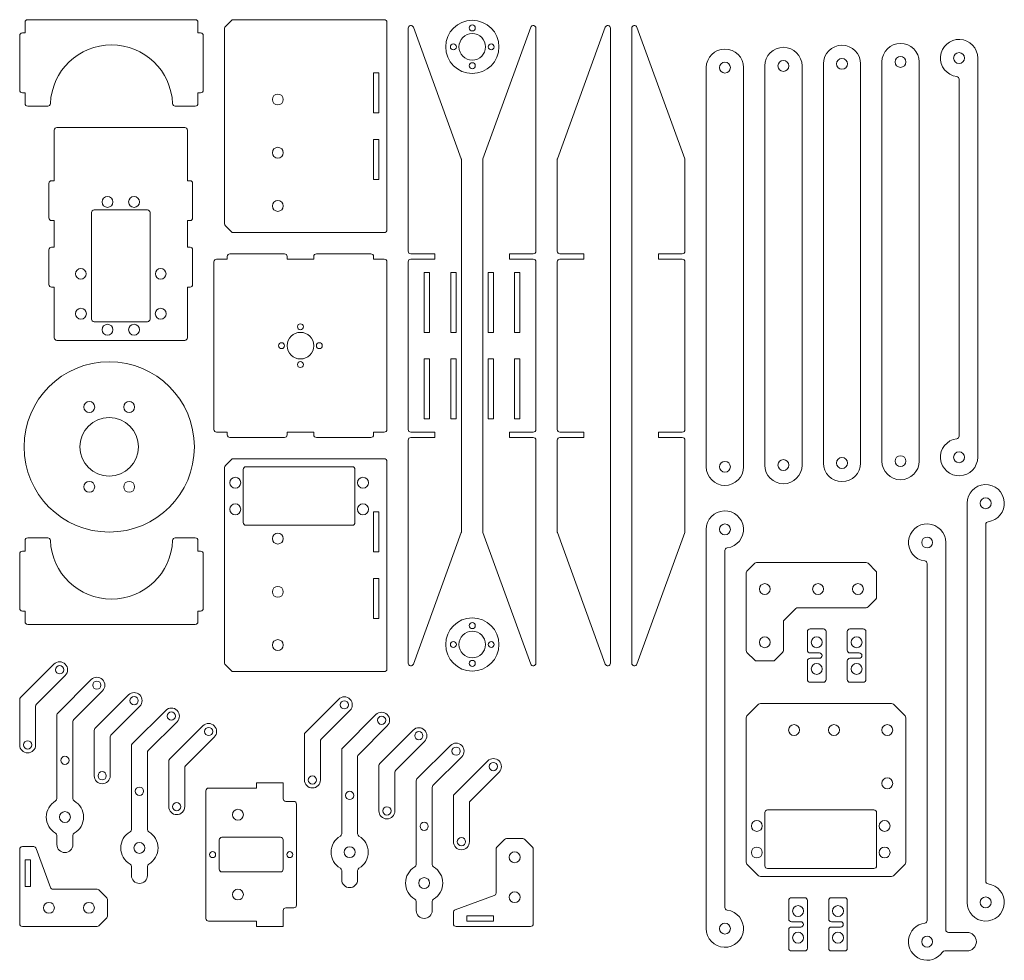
# Model space of a CAD drawing. Header units: millimetres. Extents: x 63 to 433, y 86 to 439.
import ezdxf

# ---------------------------------------------------------------- set-up
doc = ezdxf.new("R2010")
doc.units = ezdxf.units.MM

msp = doc.modelspace()

# ---------------------------------------------------------------- linework, layer by layer
at = {"color": 7, "linetype": 'Continuous', "lineweight": 15}
for p, q in [((65.43, 437.99), (65.43, 433.99)), ((129.43, 438.99), (66.43, 438.99)), ((130.43, 433.99), (130.43, 437.99)), ((142.97, 438.69), (140.72, 436.45)), ((200.43, 438.99), (143.67, 438.99)), ((201.43, 359.99), (201.43, 437.99)), ((63.43, 432.99), (63.43, 412.49)), ((65.43, 433.99), (64.43, 433.99)), ((131.43, 433.99), (130.43, 433.99)), ((132.43, 412.49), (132.43, 432.99)), ((140.43, 435.75), (140.43, 362.23)), ((209.43, 435.82), (209.43, 351.99)), ((229.37, 386.7), (211.37, 436.16)), ((255.49, 436.16), (237.49, 386.7)), ((257.43, 351.99), (257.43, 435.82)), ((265.49, 386.7), (283.49, 436.16)), ((285.43, 435.82), (285.43, 197.16)), ((293.43, 197.16), (293.43, 435.82)), ((295.37, 436.16), (313.37, 386.7)), ((365.43, 422.39), (365.43, 272.39)), ((379.43, 272.39), (379.43, 422.39)), ((387.43, 423.1), (387.43, 273.1)), ((401.43, 273.1), (401.43, 423.1)), ((423.43, 274.57), (423.43, 424.57)), ((198.43, 418.99), (196.43, 418.99)), ((196.43, 418.99), (196.43, 403.99)), ((198.43, 403.99), (198.43, 418.99)), ((321.43, 420.97), (321.43, 270.97)), ((335.43, 270.97), (335.43, 420.97)), ((343.43, 421.61), (343.43, 271.61)), ((357.43, 271.61), (357.43, 421.61)), ((416.43, 416.63), (416.43, 282.51)), ((64.43, 411.49), (65.43, 411.49)), ((65.43, 411.49), (65.43, 407.49)), ((130.43, 411.49), (131.43, 411.49)), ((130.43, 407.49), (130.43, 411.49)), ((66.43, 406.49), (73.95, 406.49)), ((121.91, 406.49), (129.43, 406.49)), ((196.43, 403.99), (198.43, 403.99)), ((76.43, 397.49), (76.43, 378.49)), ((125.43, 398.49), (77.43, 398.49)), ((126.43, 378.49), (126.43, 397.49)), ((198.43, 393.99), (196.43, 393.99)), ((196.43, 393.99), (196.43, 378.99)), ((198.43, 378.99), (198.43, 393.99)), ((229.43, 246.61), (229.43, 386.36)), ((237.43, 386.36), (237.43, 246.61)), ((265.43, 351.99), (265.43, 386.36)), ((313.43, 386.36), (313.43, 351.99)), ((74.43, 377.49), (74.43, 364.49)), ((76.43, 378.49), (75.43, 378.49)), ((127.43, 378.49), (126.43, 378.49)), ((128.43, 364.49), (128.43, 377.49)), ((196.43, 378.99), (198.43, 378.99)), ((90.43, 366.49), (90.43, 326.49)), ((111.43, 367.49), (91.43, 367.49)), ((112.43, 326.49), (112.43, 366.49)), ((75.43, 363.49), (76.43, 363.49)), ((76.43, 363.49), (76.43, 353.49)), ((126.43, 363.49), (127.43, 363.49)), ((126.43, 353.49), (126.43, 363.49)), ((140.72, 361.52), (142.97, 359.28)), ((143.67, 358.99), (200.43, 358.99)), ((74.43, 352.49), (74.43, 339.49)), ((76.43, 353.49), (75.43, 353.49)), ((127.43, 353.49), (126.43, 353.49)), ((128.43, 339.49), (128.43, 352.49)), ((136.43, 347.99), (136.43, 284.99)), ((141.43, 348.99), (137.43, 348.99)), ((141.43, 349.99), (141.43, 348.99)), ((162.93, 350.99), (142.43, 350.99)), ((163.93, 348.99), (163.93, 349.99)), ((173.93, 348.99), (163.93, 348.99)), ((173.93, 349.99), (173.93, 348.99)), ((195.43, 350.99), (174.93, 350.99)), ((196.43, 348.99), (196.43, 349.99)), ((200.43, 348.99), (196.43, 348.99)), ((201.43, 284.99), (201.43, 347.99)), ((209.43, 347.99), (209.43, 284.99)), ((210.43, 350.99), (219.43, 350.99)), ((219.43, 348.99), (210.43, 348.99)), ((219.43, 350.99), (219.43, 348.99)), ((247.43, 350.99), (256.43, 350.99)), ((247.43, 348.99), (247.43, 350.99)), ((256.43, 348.99), (247.43, 348.99)), ((257.43, 284.99), (257.43, 347.99)), ((265.43, 284.99), (265.43, 347.99)), ((275.43, 350.99), (266.43, 350.99)), ((266.43, 348.99), (275.43, 348.99)), ((275.43, 348.99), (275.43, 350.99)), ((312.43, 350.99), (303.43, 350.99)), ((303.43, 350.99), (303.43, 348.99)), ((303.43, 348.99), (312.43, 348.99)), ((313.43, 347.99), (313.43, 284.99)), ((217.43, 343.99), (215.43, 343.99)), ((215.43, 343.99), (215.43, 321.49)), ((217.43, 321.49), (217.43, 343.99)), ((227.43, 343.99), (225.43, 343.99)), ((225.43, 343.99), (225.43, 321.49)), ((227.43, 321.49), (227.43, 343.99)), ((241.43, 343.99), (239.43, 343.99)), ((239.43, 343.99), (239.43, 321.49)), ((241.43, 321.49), (241.43, 343.99)), ((251.43, 343.99), (249.43, 343.99)), ((249.43, 343.99), (249.43, 321.49)), ((251.43, 321.49), (251.43, 343.99)), ((75.43, 338.49), (76.43, 338.49)), ((76.43, 338.49), (76.43, 319.49)), ((126.43, 338.49), (127.43, 338.49)), ((126.43, 319.49), (126.43, 338.49)), ((91.43, 325.49), (111.43, 325.49)), ((77.43, 318.49), (125.43, 318.49)), ((215.43, 321.49), (217.43, 321.49)), ((225.43, 321.49), (227.43, 321.49)), ((239.43, 321.49), (241.43, 321.49)), ((249.43, 321.49), (251.43, 321.49)), ((215.43, 311.49), (215.43, 288.99)), ((217.43, 311.49), (215.43, 311.49)), ((217.43, 288.99), (217.43, 311.49)), ((225.43, 311.49), (225.43, 288.99)), ((227.43, 311.49), (225.43, 311.49)), ((227.43, 288.99), (227.43, 311.49)), ((241.43, 311.49), (239.43, 311.49)), ((239.43, 311.49), (239.43, 288.99)), ((241.43, 288.99), (241.43, 311.49)), ((251.43, 311.49), (249.43, 311.49)), ((249.43, 311.49), (249.43, 288.99)), ((251.43, 288.99), (251.43, 311.49)), ((215.43, 288.99), (217.43, 288.99)), ((225.43, 288.99), (227.43, 288.99)), ((239.43, 288.99), (241.43, 288.99)), ((249.43, 288.99), (251.43, 288.99)), ((137.43, 283.99), (141.43, 283.99)), ((141.43, 283.99), (141.43, 282.99)), ((142.43, 281.99), (162.93, 281.99)), ((163.93, 283.99), (173.93, 283.99)), ((163.93, 282.99), (163.93, 283.99)), ((173.93, 283.99), (173.93, 282.99)), ((174.93, 281.99), (195.43, 281.99)), ((196.43, 283.99), (200.43, 283.99)), ((196.43, 282.99), (196.43, 283.99)), ((210.43, 283.99), (219.43, 283.99)), ((219.43, 281.99), (210.43, 281.99)), ((219.43, 283.99), (219.43, 281.99)), ((247.43, 283.99), (256.43, 283.99)), ((247.43, 281.99), (247.43, 283.99)), ((256.43, 281.99), (247.43, 281.99)), ((275.43, 283.99), (266.43, 283.99)), ((266.43, 281.99), (275.43, 281.99)), ((275.43, 281.99), (275.43, 283.99)), ((312.43, 283.99), (303.43, 283.99)), ((303.43, 283.99), (303.43, 281.99)), ((303.43, 281.99), (312.43, 281.99)), ((209.43, 280.99), (209.43, 197.16)), ((257.43, 197.16), (257.43, 280.99)), ((265.43, 246.61), (265.43, 280.99)), ((313.43, 280.99), (313.43, 246.61)), ((200.43, 273.99), (143.67, 273.99)), ((140.43, 270.75), (140.43, 197.23)), ((142.97, 273.69), (140.72, 271.45)), ((188.43, 270.99), (148.43, 270.99)), ((201.43, 194.99), (201.43, 272.99)), ((147.43, 269.99), (147.43, 249.99)), ((189.43, 249.99), (189.43, 269.99)), ((419.43, 257.27), (419.43, 107.27)), ((198.43, 253.99), (196.43, 253.99)), ((196.43, 253.99), (196.43, 238.99)), ((198.43, 238.99), (198.43, 253.99)), ((148.43, 248.99), (188.43, 248.99)), ((426.43, 115.2), (426.43, 249.33)), ((73.95, 244.26), (66.43, 244.26)), ((129.43, 244.26), (121.91, 244.26)), ((211.37, 196.82), (229.37, 246.27)), ((237.49, 246.27), (255.49, 196.82)), ((283.49, 196.82), (265.49, 246.27)), ((313.37, 246.27), (295.37, 196.82)), ((321.43, 247.43), (321.43, 97.43)), ((65.43, 243.26), (65.43, 239.26)), ((130.43, 239.26), (130.43, 243.26)), ((411.43, 97.02), (411.43, 242.52)), ((63.43, 238.26), (63.43, 217.76)), ((65.43, 239.26), (64.43, 239.26)), ((131.43, 239.26), (130.43, 239.26)), ((132.43, 217.76), (132.43, 238.26)), ((196.43, 238.99), (198.43, 238.99)), ((328.43, 105.36), (328.43, 239.49)), ((336.72, 231.81), (339.64, 234.72)), ((340.34, 235.02), (381.52, 235.02)), ((382.22, 234.72), (385.14, 231.81)), ((404.43, 234.58), (404.43, 100.45)), ((336.43, 201.93), (336.43, 231.1)), ((385.43, 231.1), (385.43, 221.93)), ((198.43, 228.99), (196.43, 228.99)), ((196.43, 228.99), (196.43, 213.99)), ((198.43, 213.99), (198.43, 228.99)), ((385.14, 221.22), (382.22, 218.31)), ((64.43, 216.76), (65.43, 216.76)), ((65.43, 216.76), (65.43, 212.76)), ((130.43, 216.76), (131.43, 216.76)), ((130.43, 212.76), (130.43, 216.76)), ((355.09, 217.72), (350.72, 213.36)), ((381.52, 218.02), (355.79, 218.02)), ((66.43, 211.76), (129.43, 211.76)), ((196.43, 213.99), (198.43, 213.99)), ((350.43, 212.65), (350.43, 201.93)), ((359.43, 209.02), (359.43, 202.02)), ((365.43, 210.02), (360.43, 210.02)), ((366.43, 191.02), (366.43, 209.02)), ((374.43, 209.02), (374.43, 202.02)), ((380.43, 210.02), (375.43, 210.02)), ((381.43, 191.02), (381.43, 209.02)), ((339.64, 198.31), (336.72, 201.22)), ((350.14, 201.22), (347.22, 198.31)), ((360.43, 201.02), (363.93, 201.02)), ((375.43, 201.02), (378.93, 201.02)), ((76.31, 196.82), (63.72, 184.24)), ((140.72, 196.52), (142.97, 194.28)), ((346.52, 198.02), (340.34, 198.02)), ((359.43, 198.02), (359.43, 191.02)), ((363.93, 199.02), (360.43, 199.02)), ((374.43, 198.02), (374.43, 191.02)), ((378.93, 199.02), (375.43, 199.02)), ((69.72, 181.75), (80.55, 192.58)), ((143.67, 193.99), (200.43, 193.99)), ((90.31, 191.02), (77.72, 178.44)), ((360.43, 190.02), (365.43, 190.02)), ((375.43, 190.02), (380.43, 190.02)), ((83.72, 175.95), (94.55, 186.78)), ((104.31, 185.22), (91.72, 172.64)), ((63.43, 183.53), (63.43, 166.46)), ((183.31, 183.64), (170.72, 171.05)), ((341.09, 181.72), (336.72, 177.36)), ((391.07, 182.02), (341.79, 182.02)), ((396.14, 177.36), (391.77, 181.72)), ((69.43, 166.46), (69.43, 181.04)), ((77.43, 177.73), (77.43, 146.26)), ((97.72, 170.15), (108.55, 180.98)), ((118.31, 179.43), (105.72, 166.84)), ((176.72, 168.57), (187.55, 179.39)), ((197.31, 177.84), (184.72, 165.25)), ((83.43, 146.26), (83.43, 175.24)), ((111.72, 164.35), (122.55, 175.18)), ((336.43, 176.65), (336.43, 122.38)), ((396.43, 122.38), (396.43, 176.65)), ((91.43, 171.93), (91.43, 154.86)), ((132.31, 173.63), (119.72, 161.04)), ((170.43, 170.34), (170.43, 153.27)), ((190.72, 162.77), (201.55, 173.59)), ((211.31, 172.04), (198.72, 159.45)), ((97.43, 154.86), (97.43, 169.45)), ((125.72, 158.55), (136.55, 169.38)), ((176.43, 153.27), (176.43, 167.86)), ((204.72, 156.97), (215.55, 167.8)), ((105.43, 166.13), (105.43, 134.66)), ((111.43, 134.66), (111.43, 163.65)), ((184.43, 164.54), (184.43, 133.08)), ((225.31, 166.24), (212.72, 153.65)), ((119.43, 160.33), (119.43, 143.26)), ((190.43, 133.08), (190.43, 162.06)), ((218.72, 151.17), (229.55, 162)), ((239.31, 160.44), (226.72, 147.85)), ((125.43, 143.26), (125.43, 157.85)), ((198.43, 158.75), (198.43, 141.67)), ((204.43, 141.67), (204.43, 156.26)), ((232.72, 145.37), (243.55, 156.2)), ((152.43, 152.23), (152.43, 150.23)), ((162.43, 152.23), (152.43, 152.23)), ((162.43, 146.23), (162.43, 152.23)), ((212.43, 152.95), (212.43, 121.48)), ((133.43, 149.23), (133.43, 101.23)), ((152.43, 150.23), (134.43, 150.23)), ((218.43, 121.48), (218.43, 150.46)), ((166.43, 145.23), (163.43, 145.23)), ((226.43, 147.15), (226.43, 130.08)), ((232.43, 130.08), (232.43, 144.66)), ((167.43, 106.23), (167.43, 144.23)), ((343.43, 141.02), (343.43, 121.02)), ((384.43, 142.02), (344.43, 142.02)), ((385.43, 121.02), (385.43, 141.02)), ((77.43, 132.41), (77.43, 129.01)), ((83.43, 129.01), (83.43, 132.41)), ((138.43, 130.73), (138.43, 119.73)), ((161.43, 131.73), (139.43, 131.73)), ((162.43, 119.73), (162.43, 130.73)), ((245.64, 130.94), (242.72, 128.02)), ((252.52, 131.23), (246.34, 131.23)), ((256.14, 128.02), (253.22, 130.94)), ((63.43, 127.23), (63.43, 99.23)), ((68.73, 128.23), (64.43, 128.23)), ((75.01, 112.89), (69.67, 127.57)), ((242.43, 127.32), (242.43, 110.75)), ((256.43, 99.23), (256.43, 127.32)), ((67.43, 123.23), (65.43, 123.23)), ((65.43, 123.23), (65.43, 113.23)), ((67.43, 113.23), (67.43, 123.23)), ((105.43, 120.81), (105.43, 117.41)), ((111.43, 117.41), (111.43, 120.81)), ((139.43, 118.73), (161.43, 118.73)), ((184.43, 119.22), (184.43, 115.82)), ((190.43, 115.82), (190.43, 119.22)), ((336.72, 121.67), (341.09, 117.31)), ((344.43, 120.02), (384.43, 120.02)), ((391.77, 117.31), (396.14, 121.67)), ((341.79, 117.02), (391.07, 117.02)), ((65.43, 113.23), (67.43, 113.23)), ((92.52, 112.23), (75.95, 112.23)), ((96.14, 109.02), (93.22, 111.94)), ((96.43, 102.14), (96.43, 108.32)), ((212.43, 107.62), (212.43, 104.23)), ((218.43, 104.23), (218.43, 107.62)), ((241.77, 109.81), (227.09, 104.47)), ((352.43, 108.02), (352.43, 101.02)), ((358.43, 109.02), (353.43, 109.02)), ((359.43, 90.02), (359.43, 108.02)), ((367.43, 108.02), (367.43, 101.02)), ((373.43, 109.02), (368.43, 109.02)), ((374.43, 90.02), (374.43, 108.02)), ((162.43, 98.23), (162.43, 104.23)), ((163.43, 105.23), (166.43, 105.23)), ((93.22, 98.52), (96.14, 101.44)), ((134.43, 100.23), (152.43, 100.23)), ((152.43, 100.23), (152.43, 98.23)), ((226.43, 103.53), (226.43, 99.23)), ((241.43, 102.23), (231.43, 102.23)), ((231.43, 102.23), (231.43, 100.23)), ((231.43, 100.23), (241.43, 100.23)), ((241.43, 100.23), (241.43, 102.23)), ((353.43, 100.02), (356.93, 100.02)), ((368.43, 100.02), (371.93, 100.02)), ((64.43, 98.23), (92.52, 98.23)), ((152.43, 98.23), (162.43, 98.23)), ((227.43, 98.23), (255.43, 98.23)), ((352.43, 97.02), (352.43, 90.02)), ((356.93, 98.02), (353.43, 98.02)), ((367.43, 97.02), (367.43, 90.02)), ((371.93, 98.02), (368.43, 98.02)), ((419.43, 96.02), (412.43, 96.02)), ((353.43, 89.02), (358.43, 89.02)), ((368.43, 89.02), (373.43, 89.02)), ((411.04, 89.02), (419.43, 89.02))]:
    msp.add_line(p, q, dxfattribs=at)
for centre, radius in [((233.51, 428.78), 10), ((233.51, 435.88), 1.13), ((233.51, 428.78), 5), ((226.41, 428.78), 1.12), ((240.61, 428.78), 1.12), ((416.43, 424.57), 2.05), ((233.51, 421.68), 1.13), ((328.43, 420.97), 2.05), ((350.43, 421.61), 2.05), ((372.43, 422.39), 2.05), ((394.43, 423.1), 2.05), ((160.43, 408.99), 2.05), ((160.43, 388.99), 2.05), ((96.43, 370.49), 2.05), ((106.43, 370.49), 2.05), ((160.43, 368.99), 2.05), ((86.43, 343.49), 2), ((116.43, 343.49), 2), ((86.43, 328.49), 2.05), ((116.43, 328.49), 2.05), ((96.43, 322.49), 2.05), ((106.43, 322.49), 2.05), ((168.93, 323.59), 1.12), ((168.93, 316.49), 5), ((161.83, 316.49), 1.12), ((176.03, 316.49), 1.12), ((97.07, 278.44), 32), ((168.93, 309.39), 1.12), ((89.57, 293.44), 2.05), ((104.57, 293.44), 2.05), ((97.07, 278.44), 11), ((372.43, 272.39), 2.05), ((394.43, 273.1), 2.05), ((416.43, 274.57), 2.05), ((328.43, 270.97), 2.05), ((350.43, 271.61), 2.05), ((144.43, 264.99), 2.05), ((192.43, 264.99), 2.05), ((89.57, 263.44), 2.05), ((104.57, 263.44), 2.05), ((426.43, 257.27), 2.05), ((144.43, 254.99), 2.05), ((192.43, 254.99), 2.05), ((328.43, 247.43), 2.05), ((160.43, 243.99), 2.05), ((404.43, 242.52), 2.05), ((160.43, 223.99), 2.05), ((343.43, 225.02), 2.05), ((363.43, 225.02), 2.05), ((378.43, 225.02), 2.05), ((233.51, 204.19), 10), ((233.51, 211.29), 1.13), ((233.51, 204.19), 5), ((160.43, 203.99), 2.05), ((226.41, 204.19), 1.12), ((240.61, 204.19), 1.12), ((343.43, 205.02), 2.05), ((362.93, 205.02), 2.05), ((377.93, 205.02), 2.05), ((78.43, 194.7), 1.55), ((233.51, 197.09), 1.12), ((362.93, 195.02), 2.05), ((377.93, 195.02), 2.05), ((92.43, 188.9), 1.55), ((106.43, 183.1), 1.55), ((185.43, 181.52), 1.55), ((120.43, 177.3), 1.55), ((199.43, 175.72), 1.55), ((354.43, 172.02), 2.05), ((369.43, 172.02), 2.05), ((389.43, 172.02), 2.05), ((134.43, 171.5), 1.55), ((213.43, 169.92), 1.55), ((66.43, 166.46), 1.55), ((227.43, 164.12), 1.55), ((80.43, 160.66), 1.55), ((241.43, 158.32), 1.55), ((94.43, 154.86), 1.55), ((173.43, 153.27), 1.55), ((389.43, 152.02), 2.05), ((108.43, 149.06), 1.55), ((187.43, 147.47), 1.55), ((122.43, 143.26), 1.55), ((80.43, 139.33), 2.05), ((145.43, 140.23), 2.05), ((201.43, 141.67), 1.55), ((215.43, 135.88), 1.55), ((340.43, 136.02), 2.05), ((388.43, 136.02), 2.05), ((108.43, 127.74), 2.05), ((229.43, 130.08), 1.55), ((135.93, 125.23), 1.13), ((164.93, 125.23), 1.13), ((187.43, 126.15), 2.05), ((249.43, 124.23), 2.05), ((340.43, 126.02), 2.05), ((388.43, 126.02), 2.05), ((215.43, 114.55), 2.05), ((145.43, 110.23), 2.05), ((249.43, 109.23), 2.05), ((426.43, 107.27), 2.05), ((74.43, 105.23), 2.05), ((89.43, 105.23), 2.05), ((355.93, 104.02), 2.05), ((370.93, 104.02), 2.05), ((328.43, 97.43), 2.05), ((355.93, 94.02), 2.05), ((370.93, 94.02), 2.05), ((404.43, 92.52), 2.05)]:
    msp.add_circle(centre, radius, dxfattribs=at)
for centre, radius, start, end in [((66.43, 437.99), 1, 90, 180), ((129.43, 437.99), 1, 0, 90), ((143.67, 437.99), 1, 90, 135), ((200.43, 437.99), 1, 0, 90), ((210.43, 435.82), 1, 20, 180), ((256.43, 435.82), 1, 0, 160), ((284.43, 435.82), 1, 360, 160), ((294.43, 435.82), 1, 20, 180), ((64.43, 432.99), 1, 90, 180), ((131.43, 432.99), 1, 0, 90), ((141.43, 435.75), 1, 135, 180), ((97.93, 406.49), 23, 2.388, 177.612), ((372.43, 422.39), 7, 360, 180), ((394.43, 423.1), 7, 360, 180), ((416.43, 424.57), 7, 360, 262.8192), ((328.43, 420.97), 7, 360, 180), ((350.43, 421.61), 7, 360, 180), ((415.43, 416.63), 1, 0, 82.8192), ((64.43, 412.49), 1, 180, 270), ((131.43, 412.49), 1, 270, 0), ((66.43, 407.49), 1, 180, 270), ((73.95, 407.49), 1, 270, 357.612), ((121.91, 407.49), 1, 182.388, 270), ((129.43, 407.49), 1, 270, 0), ((77.43, 397.49), 1, 90, 180), ((125.43, 397.49), 1, 360, 90), ((228.43, 386.36), 1, 0, 20), ((238.43, 386.36), 1, 160, 180), ((266.43, 386.36), 1, 160, 180), ((312.43, 386.36), 1, 0, 20), ((75.43, 377.49), 1, 90, 180), ((127.43, 377.49), 1, 0, 90), ((91.43, 366.49), 1, 90, 180), ((111.43, 366.49), 1, 0, 90), ((75.43, 364.49), 1, 180, 270), ((127.43, 364.49), 1, 270, 0), ((141.43, 362.23), 1, 180, 225), ((143.67, 359.99), 1, 225, 270), ((200.43, 359.99), 1, 270, 0), ((75.43, 352.49), 1, 90, 180), ((127.43, 352.49), 1, 0, 90), ((210.43, 351.99), 1, 180, 270), ((256.43, 351.99), 1, 270, 0), ((266.43, 351.99), 1, 180, 270), ((312.43, 351.99), 1, 270, 0), ((137.43, 347.99), 1, 90, 180), ((142.43, 349.99), 1, 90, 180), ((162.93, 349.99), 1, 0, 90), ((174.93, 349.99), 1, 90, 180), ((195.43, 349.99), 1, 0, 90), ((200.43, 347.99), 1, 0, 90), ((210.43, 347.99), 1, 90, 180), ((256.43, 347.99), 1, 0, 90), ((266.43, 347.99), 1, 90, 180), ((312.43, 347.99), 1, 0, 90), ((75.43, 339.49), 1, 180, 270), ((127.43, 339.49), 1, 270, 0), ((91.43, 326.49), 1, 180, 270), ((111.43, 326.49), 1, 270, 0), ((77.43, 319.49), 1, 180, 270), ((125.43, 319.49), 1, 270, 360), ((137.43, 284.99), 1, 180, 270), ((200.43, 284.99), 1, 270, 0), ((210.43, 284.99), 1, 180, 270), ((256.43, 284.99), 1, 270, 360), ((266.43, 284.99), 1, 180, 270), ((312.43, 284.99), 1, 270, 0), ((142.43, 282.99), 1, 180, 270), ((162.93, 282.99), 1, 270, 0), ((174.93, 282.99), 1, 180, 270), ((195.43, 282.99), 1, 270, 0), ((210.43, 280.99), 1, 90, 180), ((256.43, 280.99), 1, 0, 90), ((266.43, 280.99), 1, 90, 180), ((312.43, 280.99), 1, 0, 90), ((416.43, 274.57), 7, 97.1808, 360), ((415.43, 282.51), 1, 277.1808, 0), ((143.67, 272.99), 1, 90, 135), ((200.43, 272.99), 1, 0, 90), ((141.43, 270.75), 1, 135, 180), ((148.43, 269.99), 1, 90, 180), ((188.43, 269.99), 1, 0, 90), ((328.43, 270.97), 7, 180, 360), ((350.43, 271.61), 7, 180, 360), ((372.43, 272.39), 7, 180, 360), ((394.43, 273.1), 7, 180, 360), ((426.43, 257.27), 7, 277.1808, 180), ((328.43, 247.43), 7, 277.1808, 180), ((148.43, 249.99), 1, 180, 270), ((188.43, 249.99), 1, 270, 0), ((404.43, 242.52), 7, 360, 262.8192), ((427.43, 249.33), 1, 97.1808, 180), ((66.43, 243.26), 1, 90, 180), ((73.95, 243.26), 1, 2.388, 90), ((121.91, 243.26), 1, 90, 177.612), ((129.43, 243.26), 1, 0, 90), ((228.43, 246.61), 1, 340, 0), ((238.43, 246.61), 1, 180, 200), ((266.43, 246.61), 1, 180, 200), ((312.43, 246.61), 1, 340, 360), ((97.93, 244.26), 23, 182.388, 357.612), ((64.43, 238.26), 1, 90, 180), ((131.43, 238.26), 1, 0, 90), ((329.43, 239.49), 1, 97.1808, 180), ((340.34, 234.02), 1, 90, 135), ((381.52, 234.02), 1, 45, 90), ((403.43, 234.58), 1, 360, 82.8192), ((337.43, 231.1), 1, 135, 180), ((384.43, 231.1), 1, 360, 45), ((381.52, 219.02), 1, 270, 315), ((384.43, 221.93), 1, 315, 360), ((64.43, 217.76), 1, 180, 270), ((131.43, 217.76), 1, 270, 0), ((355.79, 217.02), 1, 90, 135), ((66.43, 212.76), 1, 180, 270), ((129.43, 212.76), 1, 270, 0), ((351.43, 212.65), 1, 135, 180), ((360.43, 209.02), 1, 90, 180), ((365.43, 209.02), 1, 360, 90), ((375.43, 209.02), 1, 90, 180), ((380.43, 209.02), 1, 360, 90), ((337.43, 201.93), 1, 180, 225), ((349.43, 201.93), 1, 315, 360), ((360.43, 202.02), 1, 180, 270), ((363.93, 200.02), 1, 360, 90), ((363.93, 200.02), 1, 270, 360), ((375.43, 202.02), 1, 180, 270), ((378.93, 200.02), 1, 360, 90), ((378.93, 200.02), 1, 270, 360), ((78.43, 194.7), 3, 315, 135), ((141.43, 197.23), 1, 180, 225), ((210.43, 197.16), 1, 180, 340), ((256.43, 197.16), 1, 200, 0), ((284.43, 197.16), 1, 200, 360), ((294.43, 197.16), 1, 180, 340), ((340.34, 199.02), 1, 225, 270), ((346.52, 199.02), 1, 270, 315), ((360.43, 198.02), 1, 90, 180), ((375.43, 198.02), 1, 90, 180), ((143.67, 194.99), 1, 225, 270), ((200.43, 194.99), 1, 270, 0), ((92.43, 188.9), 3, 315, 135), ((360.43, 191.02), 1, 180, 270), ((365.43, 191.02), 1, 270, 360), ((375.43, 191.02), 1, 180, 270), ((380.43, 191.02), 1, 270, 360), ((106.43, 183.1), 3, 315, 135), ((64.43, 183.53), 1, 135, 180), ((70.43, 181.04), 1, 135, 180), ((185.43, 181.52), 3, 315, 135), ((341.79, 181.02), 1, 90, 135), ((391.07, 181.02), 1, 45, 90), ((78.43, 177.73), 1, 135, 180), ((120.43, 177.3), 3, 315, 135), ((199.43, 175.72), 3, 315, 135), ((84.43, 175.24), 1, 135, 180), ((134.43, 171.5), 3, 315, 135), ((337.43, 176.65), 1, 135, 180), ((395.43, 176.65), 1, 360, 45), ((92.43, 171.93), 1, 135, 180), ((171.43, 170.34), 1, 135, 180), ((213.43, 169.92), 3, 315, 135), ((98.43, 169.45), 1, 135, 180), ((106.43, 166.13), 1, 135, 180), ((177.43, 167.86), 1, 135, 180), ((227.43, 164.12), 3, 315, 135), ((66.43, 166.46), 3, 180, 0), ((112.43, 163.65), 1, 135, 180), ((185.43, 164.54), 1, 135, 180), ((120.43, 160.33), 1, 135, 180), ((191.43, 162.06), 1, 135, 180), ((199.43, 158.75), 1, 135, 180), ((241.43, 158.32), 3, 315, 135), ((126.43, 157.85), 1, 135, 180), ((205.43, 156.26), 1, 135, 180), ((94.43, 154.86), 3, 180, 0), ((173.43, 153.27), 3, 180, 0), ((213.43, 152.95), 1, 135, 180), ((134.43, 149.23), 1, 90, 180), ((219.43, 150.46), 1, 135, 180), ((80.43, 139.33), 7, 120, 240), ((76.43, 146.26), 1, 300, 0), ((84.43, 146.26), 1, 180, 240), ((80.43, 139.33), 7, 300, 60), ((163.43, 146.23), 1, 180, 270), ((166.43, 144.23), 1, 0, 90), ((227.43, 147.15), 1, 135, 180), ((233.43, 144.66), 1, 135, 180), ((122.43, 143.26), 3, 180, 0), ((201.43, 141.67), 3, 180, 0), ((344.43, 141.02), 1, 90, 180), ((384.43, 141.02), 1, 360, 90), ((76.43, 132.41), 1, 0, 60), ((84.43, 132.41), 1, 120, 180), ((108.43, 127.74), 7, 120, 240), ((104.43, 134.66), 1, 300, 0), ((112.43, 134.66), 1, 180, 240), ((108.43, 127.74), 7, 300, 60), ((139.43, 130.73), 1, 90, 180), ((161.43, 130.73), 1, 0, 90), ((187.43, 126.15), 7, 120, 240), ((183.43, 133.08), 1, 300, 0), ((191.43, 133.08), 1, 180, 240), ((187.43, 126.15), 7, 300, 60), ((229.43, 130.08), 3, 180, 0), ((246.34, 130.23), 1, 90, 135), ((252.52, 130.23), 1, 45, 90), ((64.43, 127.23), 1, 90, 180), ((68.73, 127.23), 1, 20, 90), ((80.43, 129.01), 3, 180, 0), ((243.43, 127.32), 1, 135, 180), ((255.43, 127.32), 1, 0, 45), ((337.43, 122.38), 1, 180, 225), ((395.43, 122.38), 1, 315, 360), ((104.43, 120.81), 1, 0, 60), ((112.43, 120.81), 1, 120, 180), ((139.43, 119.73), 1, 180, 270), ((161.43, 119.73), 1, 270, 0), ((183.43, 119.22), 1, 0, 60), ((191.43, 119.22), 1, 120, 180), ((215.43, 114.55), 7, 120, 240), ((211.43, 121.48), 1, 300, 0), ((219.43, 121.48), 1, 180, 240), ((215.43, 114.55), 7, 300, 60), ((344.43, 121.02), 1, 180, 270), ((384.43, 121.02), 1, 270, 360), ((108.43, 117.41), 3, 180, 0), ((187.43, 115.82), 3, 180, 0), ((341.79, 118.02), 1, 225, 270), ((391.07, 118.02), 1, 270, 315), ((427.43, 115.2), 1, 180, 262.8192), ((75.95, 113.23), 1, 200, 270), ((92.52, 111.23), 1, 45, 90), ((426.43, 107.27), 7, 180, 82.8192), ((95.43, 108.32), 1, 0, 45), ((211.43, 107.62), 1, 0, 60), ((219.43, 107.62), 1, 120, 180), ((241.43, 110.75), 1, 290, 0), ((353.43, 108.02), 1, 90, 180), ((358.43, 108.02), 1, 360, 90), ((368.43, 108.02), 1, 90, 180), ((373.43, 108.02), 1, 360, 90), ((163.43, 104.23), 1, 90, 180), ((166.43, 106.23), 1, 270, 0), ((215.43, 104.23), 3, 180, 0), ((227.43, 103.53), 1, 110, 180), ((328.43, 97.43), 7, 180, 82.8192), ((329.43, 105.36), 1, 180, 262.8192), ((95.43, 102.14), 1, 315, 0), ((134.43, 101.23), 1, 180, 270), ((353.43, 101.02), 1, 180, 270), ((356.93, 99.02), 1, 360, 90), ((368.43, 101.02), 1, 180, 270), ((371.93, 99.02), 1, 360, 90), ((403.43, 100.45), 1, 277.1808, 360), ((64.43, 99.23), 1, 180, 270), ((92.52, 99.23), 1, 270, 315), ((227.43, 99.23), 1, 180, 270), ((255.43, 99.23), 1, 270, 0), ((353.43, 97.02), 1, 90, 180), ((356.93, 99.02), 1, 270, 360), ((368.43, 97.02), 1, 90, 180), ((371.93, 99.02), 1, 270, 360), ((404.43, 92.52), 7, 97.1808, 325.7711), ((412.43, 97.02), 1, 180, 270), ((419.43, 92.52), 3.5, 270, 90), ((353.43, 90.02), 1, 180, 270), ((358.43, 90.02), 1, 270, 360), ((368.43, 90.02), 1, 180, 270), ((373.43, 90.02), 1, 270, 360), ((411.04, 88.02), 1, 90, 145.7711)]:
    msp.add_arc(centre, radius, start, end, dxfattribs=at)

doc.saveas('drawing.dxf')
